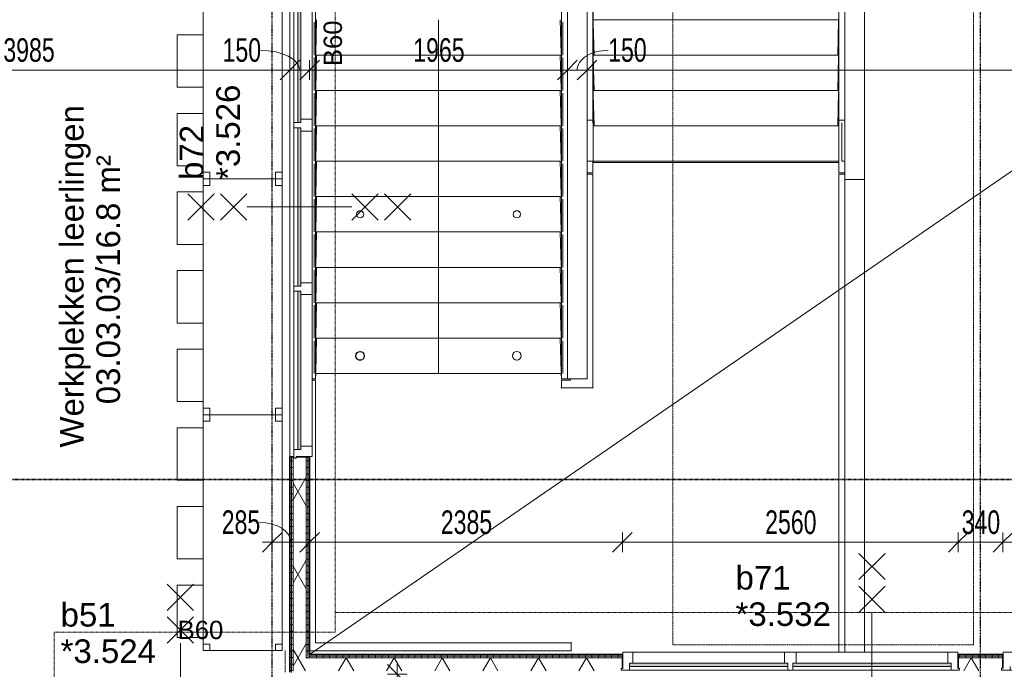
# Model space of a CAD drawing. Header units: millimetres. Extents: x -80560 to 110805, y -11020 to 52719.
# Tile 96 of 145: x 49170 to 56676, y 22772 to 27730. Entities that reach past the tile are written whole.
import ezdxf

# ---------------------------------------------------------------- set-up
doc = ezdxf.new("R2010")
doc.units = ezdxf.units.MM
for name, pattern in [('CENTER2', [20, 8, -4, 4, -4]), ('DASHDOT2', [8, 4, -2, 0, -2]), ('DASHED2', [6, 4, -2]), ('DASHED2-1', [3, 2, -1])]:
    doc.linetypes.add(name, pattern=pattern)
for name, color, linetype, lineweight in [('A-ANNO-DIMS', 211, 'Continuous', 9), ('A-ANNO-DIMS-100', 211, 'Continuous', 9), ('A-ANNO-NOTE', 131, 'Continuous', 18), ('A-AREA', 32, 'DASHED2', 18), ('A-AREA-IDEN', 2, 'Continuous', 9), ('A-DETL', 90, 'Continuous', 18), ('A-DETL-GENF', 92, 'Continuous', 18), ('A-DETL-MBND', 5, 'Continuous', 18), ('A-DOOR', 31, 'Continuous', 18), ('A-FLOR-OVHD', 1, 'DASHED2-1', 18), ('A-GENM', 13, 'Continuous', 18), ('A-GLAZ', 151, 'Continuous', 18), ('A-GLAZ-IDEN', 152, 'Continuous', 18), ('A-WALL', 113, 'Continuous', 35), ('A-WALL-PATT', 111, 'Continuous', 35), ('G-ANNO-SYMB', 111, 'Continuous', 9), ('I-FURN', 30, 'Continuous', 18), ('I-WALL', 2, 'Continuous', 18), ('S-GRID', 1, 'Continuous', 9), ('S-STRS', 31, 'Continuous', 18), ('S-STRS-ANNO', 31, 'Continuous', 18)]:
    doc.layers.add(name, color=color, linetype=linetype, lineweight=lineweight)
doc.styles.add('Arial', font='arial.ttf', dxfattribs={"height": 180})
doc.styles.add('Arial_1', font='arial.ttf', dxfattribs={"height": 140})
doc.styles.add('Arial_5', font='arial.ttf', dxfattribs={"width": 0.7, "height": 180})
doc.dimstyles.new('n3o_1_8', dxfattribs={"dimscale": 304.8, "dimtxt": 183.646692, "dimasz": 0.492126, "dimexe": 0.246063, "dimexo": 0.0625, "dimgap": 0.032808, "dimtad": 1, "dimdec": 0, "dimdsep": 46, "dimtxsty": 'Arial_5', "dimblk1": 'OBLIQUE', "dimblk2": 'OBLIQUE', "dimsah": 1, "dimcen": 0.09, "dimdle": 0.246063, "dimazin": 0, "dimtfac": 1, "dimtdec": 4, "dimtix": 1, "dimtmove": 0, "dimatfit": 3, "dimfxl": 0.246063, "dimfxlon": 1, "dimtvp": 1, "dimtolj": 1, "dimtzin": 0, "dimarcsym": 2})
doc.dimstyles.new('n3o_1_8_1', dxfattribs={"dimscale": 304.8, "dimtxt": 183.646692, "dimasz": 0.492126, "dimexe": 0.246063, "dimexo": 0.0625, "dimgap": 0.032808, "dimtad": 1, "dimdec": 0, "dimdsep": 46, "dimtxsty": 'Arial_5', "dimblk1": 'OBLIQUE', "dimblk2": 'OBLIQUE', "dimsah": 1, "dimcen": 0.09, "dimdle": 0.246063, "dimazin": 0, "dimtfac": 1, "dimtdec": 4, "dimtix": 1, "dimtmove": 1, "dimatfit": 3, "dimfxl": 0.246063, "dimfxlon": 1, "dimtvp": 1, "dimtolj": 1, "dimtzin": 0, "dimarcsym": 2})
doc.dimstyles.new('n3o_1_8_3', dxfattribs={"dimscale": 304.8, "dimtxt": 183.646692, "dimasz": 0.492126, "dimexe": 0.246063, "dimexo": 0.0625, "dimgap": 0.032808, "dimtad": 1, "dimdec": 0, "dimdsep": 46, "dimtxsty": 'Arial_5', "dimblk1": 'OBLIQUE', "dimblk2": 'OBLIQUE', "dimsah": 1, "dimcen": 0.09, "dimdle": 0.246063, "dimazin": 0, "dimtfac": 1, "dimtdec": 4, "dimtix": 1, "dimtmove": 0, "dimatfit": 3, "dimfxl": 0.246063, "dimfxlon": 1, "dimtvp": 1, "dimtolj": 1, "dimtzin": 0, "dimarcsym": 2})
pattern_1 = [(90, (60182.32, 22735), (-50, -1e-13), [])]
pattern_2 = [(60, (24894.82, 0), (-274.963, 158.75), []), (120, (24894.82, 0), (-274.963, -158.75), [])]
pattern_3 = [(180, (51379.82, 27762.5), (-9e-14, -50), [])]

# ---------------------------------------------------------------- blocks, each defined once
blk = doc.blocks.new('19112_SW_LeonardoCollege_R2020_rvt-1-DO_03 derde verdieping')
at = {"layer": 'A-DETL-MBND', "color": 9, "lineweight": 9}
blk.add_line((30520, 26640), (28645, 26640), dxfattribs=at)
blk = doc.blocks.new('MB 23_10 Spijkerflensplaat - M 24 Kunststof 10mm verdiept-1849717-DO_03 derde verdieping')
at = {"layer": 'A-DETL-MBND', "color": 191, "lineweight": 9}
for start, end in [(0, 180), (180, 0)]:
    blk.add_arc((0, 0), 27.5, start, end, dxfattribs=at)
blk = doc.blocks.new('MB 23 Gain Blik - ø63-3574644-DO_03 derde verdieping')
at = {"layer": 'A-DETL-MBND', "color": 191, "lineweight": 9}
for radius, start, end in [(34, 360, 180), (31.5, 0, 180), (34, 180, 360), (31.5, 180, 0)]:
    blk.add_arc((0, 0), radius, start, end, dxfattribs=at)
blk = doc.blocks.new('95251-Leonardo College Leiden_rvt-1-DO_03 derde verdieping')
at = {"layer": 'A-DETL-MBND', "color": 191, "lineweight": 9}
for p, q in [((28645, 26962.7), (28645, 32090)), ((30520, 32090), (30520, 26962.7)), ((28647.5, 27700.2), (28653.8, 27460)), ((30511.2, 27460), (30518, 27720)), ((30517.9, 27460), (28647.5, 27460)), ((28647.5, 27430.2), (28653.8, 27190)), ((30511.2, 27190), (30518, 27450)), ((30517.9, 27190), (28647.5, 27190)), ((30511.2, 26920), (30518, 27180)), ((28647.5, 27160.2), (28653.8, 26920)), ((28600, 26962.7), (28645, 26962.7)), ((28645, 26962.7), (28645.5, 26959.4)), ((28645, 26943), (28645, 26962.7)), ((30513.3, 26920), (30520, 26962.7)), ((30520, 26962.7), (30565, 26962.7)), ((30520, 26962.7), (30520, 26560)), ((28647.5, 26946.7), (28651.7, 26920)), ((30518.8, 26920), (28647.5, 26920)), ((30519.3, 26640), (30519.3, 26910)), ((28645, 26560), (28645, 26650)), ((28645.7, 26650), (28645.7, 26640)), ((28645, 26560), (28600, 26560)), ((28600, 26550), (28645, 26550)), ((28645.7, 26560), (28645, 26560)), ((28645, 26550), (28647.7, 26550)), ((28645, 24920), (28645, 26550)), ((30517.3, 26550), (30520, 26550)), ((30520, 26560), (30519.3, 26560)), ((30565, 26560), (30520, 26560)), ((30520, 26550), (30565, 26550)), ((30520, 26550), (30520, 22904)), ((26530, 24980), (26504, 24980)), ((26530, 22974.5), (26530, 24980)), ((26532.7, 24980), (26530, 24980)), ((28402.3, 24980), (28405, 24980)), ((28475, 24980), (28405, 24980)), ((28405, 24980), (28405, 24920)), ((28475, 24990), (28475, 24980)), ((28405, 24920), (28402.3, 24917.3)), ((28405, 24920), (28645, 24920)), ((28647.7, 24917.3), (28645, 24920)), ((26530, 22974.5), (26532.7, 22977.2)), ((28480, 22974.5), (26530, 22974.5)), ((28480, 22974.5), (28482.7, 22977.2)), ((28480, 22914.5), (28480, 22974.5)), ((26485, 22914.5), (28480, 22914.5)), ((28482.7, 22914.5), (28480, 22914.5))]:
    blk.add_line(p, q, dxfattribs=at)
at = {"layer": 'A-GENM', "color": 170, "lineweight": 9}
for p, q in [((26530, 24990), (26530, 30117.3)), ((28405, 30117.3), (28405, 24990)), ((26538.8, 27730), (26532, 27470)), ((28403, 27470), (28396.2, 27730)), ((26538.8, 27460), (26532, 27200)), ((26532.1, 27460), (28402.9, 27460)), ((28403, 27200), (28396.2, 27460)), ((26538.8, 27190), (26532, 26930)), ((26532.1, 27190), (28402.9, 27190)), ((28403, 26930), (28396.2, 27190)), ((26538.8, 26920), (26532, 26660)), ((26532.1, 26920), (28402.9, 26920)), ((28403, 26660), (28396.2, 26920)), ((26538.8, 26650), (26532, 26390)), ((26532.1, 26650), (28402.9, 26650)), ((28403, 26390), (28396.2, 26650)), ((26538.8, 26380), (26532, 26120)), ((26532.1, 26380), (28402.9, 26380)), ((28403, 26120), (28396.2, 26380)), ((26538.8, 26110), (26532, 25850)), ((26532.1, 26110), (28402.9, 26110)), ((28403, 25850), (28396.2, 26110)), ((26538.8, 25840), (26532, 25580)), ((26532.1, 25840), (28402.9, 25840)), ((28403, 25580), (28396.2, 25840)), ((26538.8, 25570), (26532, 25310)), ((26532.1, 25570), (28402.9, 25570)), ((28403, 25310), (28396.2, 25570)), ((26538.8, 25300), (26532, 25040)), ((26532.1, 25300), (28402.9, 25300)), ((28403, 25040), (28396.2, 25300)), ((26531.9, 25030), (26530, 24990)), ((26531.9, 25030), (28403.1, 25030)), ((28405, 24990), (28403.1, 25030)), ((26530, 24990), (26504, 24990)), ((28450, 24990), (28405, 24990))]:
    blk.add_line(p, q, dxfattribs=at)
for centre, radius, start, end in [((26870, 26245), 27.5, 0, 180), ((28065, 26245), 27.5, 0, 180), ((26870, 26245), 27.5, 180, 0), ((28065, 26245), 27.5, 180, 0), ((26870, 25165), 34, 0, 180), ((26870, 25165), 34, 180, 0), ((28065, 25165), 34, 0, 180), ((28065, 25165), 34, 180, 0)]:
    blk.add_arc(centre, radius, start, end, dxfattribs=at)
at = {"color": 191, "lineweight": 9, "rotation": 180}
for name, p in [('MB 23_10 Spijkerflensplaat - M 24 Kunststof 10mm verdiept-1849717-DO_03 derde verdieping', (28065, 26245)), ('MB 23 Gain Blik - ø63-3574644-DO_03 derde verdieping', (26870, 25165))]:
    blk.add_blockref(name, p, dxfattribs=at)
blk = doc.blocks.new('Precast Stair - ___-33046600-DO_03 derde verdieping')
at = {"layer": 'A-DETL-MBND'}
for p, q in [((28645, 32050), (28647.5, 32050)), ((28647.5, 26650), (28647.5, 32050)), ((28600, 26650), (28647.5, 26650))]:
    blk.add_line(p, q, dxfattribs=at)
blk = doc.blocks.new('Precast Stair - ___-33046599-DO_03 derde verdieping')
at = {"layer": 'A-DETL-MBND'}
for p, q in [((30542.5, 26943), (30542.5, 26650)), ((30542.5, 26650), (30565, 26650))]:
    blk.add_line(p, q, dxfattribs=at)
blk = doc.blocks.new('Precast Stair - ___-30551201-DO_03 derde verdieping')
at = {"layer": 'A-DETL-MBND'}
for p, q in [((30518.3, 32050), (28647.5, 32050)), ((30518.3, 31780), (28647.5, 31780)), ((30518.3, 31510), (28647.5, 31510)), ((30518.3, 31240), (28647.5, 31240)), ((30518.3, 30970), (28647.5, 30970)), ((30518.3, 30700), (28647.5, 30700)), ((30518.3, 30430), (28647.5, 30430)), ((30518.3, 30160), (28647.5, 30160)), ((30518.3, 29890), (28647.5, 29890)), ((30518.3, 29620), (28647.5, 29620)), ((30518.3, 29350), (28647.5, 29350)), ((30518.3, 29080), (28647.5, 29080)), ((30518.3, 28810), (28647.5, 28810)), ((30518.3, 28540), (28647.5, 28540)), ((30518.3, 28270), (28647.5, 28270)), ((30518.3, 28000), (28647.5, 28000)), ((30518.3, 27730), (28647.5, 27730)), ((30518.3, 27460), (28647.5, 27460)), ((30518.3, 27190), (28647.5, 27190)), ((30518.3, 26920), (28647.5, 26920)), ((28647.5, 26650), (30520, 26650))]:
    blk.add_line(p, q, dxfattribs=at)
blk = doc.blocks.new('70_EHA_GEN_Aula tables - 70_EHA_GEN_workplaces tables-30443826-DO_03 derde verdieping')
at = {"layer": 'I-FURN'}
for p, q in [((-800, 500), (-400, 500)), ((-800, 300), (-800, 500)), ((-400, 500), (-400, 300)), ((-200, 500), (200, 500)), ((-200, 300), (-200, 500)), ((200, 500), (200, 300)), ((400, 500), (400, 300)), ((800, 500), (400, 500)), ((800, 300), (800, 500)), ((-850, 300), (-900, 300)), ((-900, 300), (-900, 250)), ((-900, 250), (-900, 300)), ((-900, 300), (-850, 300)), ((900, 300), (-900, 300)), ((-900, 300), (-900, -300)), ((-900, -300), (-900, 300)), ((-900, 300), (900, 300)), ((-900, 250), (-850, 250)), ((-850, 250), (-900, 250)), ((-850, 250), (-850, 300)), ((-850, 300), (-850, 250)), ((900, 300), (850, 300)), ((850, 300), (850, 250)), ((850, 250), (850, 300)), ((850, 300), (900, 300)), ((850, 250), (900, 250)), ((900, 250), (850, 250)), ((900, 250), (900, 300)), ((900, 300), (900, 250)), ((900, -300), (900, 300)), ((900, 300), (900, -300)), ((-850, -250), (-900, -250)), ((-900, -250), (-900, -300)), ((-900, -300), (-900, -250)), ((-900, -250), (-850, -250)), ((-900, -300), (-850, -300)), ((-850, -300), (-900, -300)), ((-900, -300), (900, -300)), ((900, -300), (-900, -300)), ((-850, -300), (-850, -250)), ((-850, -250), (-850, -300)), ((900, -250), (850, -250)), ((850, -250), (850, -300)), ((850, -300), (850, -250)), ((850, -250), (900, -250)), ((850, -300), (900, -300)), ((900, -300), (850, -300)), ((900, -300), (900, -250)), ((900, -250), (900, -300))]:
    blk.add_line(p, q, dxfattribs=at)
blk = doc.blocks.new('32_n3o_raam_h1xb4 - 90x139_25_M_1740x5080-33466108-DO_03 derde verdieping')
at = {"layer": 'A-GLAZ'}
for p, q in [((-2540, 45), (-2540, 28)), ((-2475, 45), (-2540, 45)), ((-2540, 28), (-2528, 28)), ((-2528, 28), (-2528, -94)), ((-2475, 15), (-2475, 45)), ((-2475, 45), (-1268, 45)), ((-1228, 45), (-1268, 45)), ((-1268, 45), (-1268, 15)), ((-1228, 15), (-1228, 45)), ((-1228, 45), (-20, 45)), ((20, 45), (-20, 45)), ((-20, 45), (-20, 15)), ((20, 15), (20, 45)), ((20, 45), (1228, 45)), ((1268, 45), (1228, 45)), ((1228, 45), (1228, 15)), ((1268, 15), (1268, 45)), ((1268, 45), (2475, 45)), ((2540, 45), (2475, 45)), ((2475, 45), (2475, 15)), ((2528, -94), (2528, 28)), ((2528, 28), (2540, 28)), ((2540, 28), (2540, 45)), ((-2450, -94), (-2450, -9)), ((-1293, -9), (-1293, -94)), ((-1203, -94), (-1203, -9)), ((-45, -9), (-45, -94)), ((45, -94), (45, -9)), ((1203, -9), (1203, -94)), ((1293, -94), (1293, -9)), ((2450, -9), (2450, -94)), ((-2528, -94), (-2450, -94)), ((-1293, -94), (-2450, -94)), ((-1293, -94), (-1203, -94)), ((-45, -94), (-1203, -94)), ((-45, -94), (45, -94)), ((1203, -94), (45, -94)), ((1203, -94), (1293, -94)), ((2450, -94), (1293, -94)), ((2450, -94), (2528, -94))]:
    blk.add_line(p, q, dxfattribs=at)
blk = doc.blocks.new('32_n3o_raam_h1xb2 - 90x139_25_M_1740x2580_60-33466107-DO_03 derde verdieping')
at = {"layer": 'A-GLAZ'}
for p, q in [((-1290, 45), (-1290, 30)), ((-1225, 45), (-1290, 45)), ((-1290, 30), (-1278, 30)), ((-1278, 30), (-1278, -94)), ((-1225, 15), (-1225, 45)), ((-1225, 45), (-20, 45)), ((20, 45), (-20, 45)), ((-20, 45), (-20, 15)), ((20, 15), (20, 45)), ((20, 45), (1225, 45)), ((1290, 45), (1225, 45)), ((1225, 45), (1225, 15)), ((1278, -94), (1278, 30)), ((1278, 30), (1290, 30)), ((1290, 30), (1290, 45)), ((-1200, -94), (-1200, -9)), ((-45, -9), (-45, -94)), ((45, -94), (45, -9)), ((1200, -9), (1200, -94)), ((-1278, -94), (-1200, -94)), ((-45, -94), (-1200, -94)), ((-45, -94), (45, -94)), ((1200, -94), (45, -94)), ((1200, -94), (1278, -94))]:
    blk.add_line(p, q, dxfattribs=at)
blk = doc.blocks.new('30_n3o_raam_vast - 24mm_60min-32848466-DO_03 derde verdieping')
at = {"layer": 'A-DOOR'}
blk.add_hatch(color=256, dxfattribs=at).paths.add_polyline_path([(-984.3, 24), (-1205, 24), (-1205, 0), (0, 0), (0, 24), (-397, 24)], flags=0)
for p, q in [((0, 24), (-1205, 24)), ((-1205, 24), (-1205, 0)), ((-1205, 0), (0, 0)), ((0, 0), (0, 24))]:
    blk.add_line(p, q, dxfattribs=at)
blk = doc.blocks.new('30_n3o_raam_vast - 24mm_60min-33018468-DO_03 derde verdieping')
at = {"layer": 'A-DOOR'}
blk.add_hatch(color=256, dxfattribs=at).paths.add_polyline_path([(-1208, 24), (-1208, 0), (0, 0), (0, 24), (-875.4, 24)], flags=0)
for p, q in [((0, 24), (-1208, 24)), ((-1208, 24), (-1208, 0)), ((-1208, 0), (0, 0)), ((0, 0), (0, 24))]:
    blk.add_line(p, q, dxfattribs=at)
blk = doc.blocks.new('30_n3o_raam_vast - 24mm_60min-33018458-DO_03 derde verdieping')
at = {"layer": 'A-DOOR'}
blk.add_hatch(color=256, dxfattribs=at).paths.add_polyline_path([(-1021, 24), (-1207, 24), (-1207, 0), (0, 0), (0, 24), (-433.7, 24)], flags=0)
for p, q in [((0, 24), (-1207, 24)), ((-1207, 24), (-1207, 0)), ((-1207, 0), (0, 0)), ((0, 0), (0, 24))]:
    blk.add_line(p, q, dxfattribs=at)
blk = doc.blocks.new('01_n3o_symbool_lijn_met_tekst - brandwerend_B60-32496217-DO_03 derde verdieping')
at = {"layer": 'A-DETL-GENF', "color": 3, "linetype": 'DASHDOT2'}
blk.add_line((0, 0), (19730, 0), dxfattribs=at)
blk = doc.blocks.new('01_n3o_symbool_lijn_met_tekst - brandwerend_B60-32129044-DO_03 derde verdieping')
at = {"layer": 'A-DETL-GENF', "color": 3, "linetype": 'DASHDOT2'}
blk.add_line((0, 0), (8900, 0), dxfattribs=at)
blk = doc.blocks.new('01_n3o_symbool_lijn_met_tekst - brandwerend_B60-32129045-DO_03 derde verdieping')
at = {"layer": 'A-DETL-GENF', "color": 3, "linetype": 'DASHDOT2'}
blk.add_line((0, 0), (4692.5, 0), dxfattribs=at)
blk = doc.blocks.new('01_n3o_symbool_lijn_met_tekst - brandwerend_B60-32129043-DO_03 derde verdieping')
at = {"layer": 'A-DETL-GENF', "color": 3, "linetype": 'DASHDOT2'}
blk.add_line((0, 0), (2143, 0), dxfattribs=at)
blk = doc.blocks.new('DIMBLOCK144-DO_03 derde verdieping')
at = {"layer": 'A-ANNO-DIMS-100'}
for p, q in [((52048.2, 22735), (51973.2, 22810)), ((52048.2, 22525), (52048.2, 22810)), ((51973.2, 22735), (52123.2, 22735)), ((52048.2, 22735), (51973.2, 22735)), ((52048.2, 22600), (51973.2, 22675)), ((52048.2, 22735), (52123.2, 22660)), ((51973.2, 22600), (52123.2, 22600)), ((52048.2, 22600), (51973.2, 22600)), ((52048.2, 22600), (52123.2, 22525))]:
    blk.add_line(p, q, dxfattribs=at)
blk.add_ellipse((52048.2, 22541.8), major_axis=(151.3, 0), ratio=0.831272, start_param=1.570796, end_param=3.141593, dxfattribs=at)
at = {"layer": 'A-ANNO-DIMS-100', "color": 0, "insert": (51804.5, 22253.6), "char_height": 180, "width": 345.821, "attachment_point": 1, "rotation": 90, "line_spacing_factor": 0.941778, "style": 'Arial_5'}
blk.add_mtext('135', dxfattribs=at)
blk = doc.blocks.new('_Oblique')
at = {"color": 0, "linetype": 'ByBlock', "lineweight": -2}
blk.add_line((-0.5, -0.5), (0.5, 0.5), dxfattribs=at)
blk = doc.blocks.new('DIMBLOCK145-DO_03 derde verdieping')
at = {"layer": 'A-ANNO-DIMS-100'}
for p, q in [((51094.8, 23741.6), (51169.8, 23816.6)), ((51094.8, 23816.6), (51094.8, 23666.6)), ((51094.8, 23741.6), (51094.8, 23816.6)), ((51379.8, 23741.6), (51454.8, 23816.6)), ((51379.8, 23816.6), (51379.8, 23666.6)), ((51379.8, 23741.6), (51379.8, 23816.6)), ((51019.8, 23741.6), (51454.8, 23741.6)), ((51094.8, 23741.6), (51019.8, 23666.6)), ((51379.8, 23741.6), (51304.8, 23666.6))]:
    blk.add_line(p, q, dxfattribs=at)
blk.add_ellipse((50998.1, 23741.6), major_axis=(239.2, 0), ratio=0.632264, start_param=0, end_param=1.570796, dxfattribs=at)
at = {"layer": 'A-ANNO-DIMS-100', "color": 0, "insert": (50709.9, 23985.2), "char_height": 180, "width": 345.821, "attachment_point": 1, "line_spacing_factor": 0.941778, "style": 'Arial_5'}
blk.add_mtext('285', dxfattribs=at)
blk = doc.blocks.new('DIMBLOCK239-DO_03 derde verdieping')
at = {"layer": 'A-ANNO-DIMS-100'}
for p, q in [((47244.8, 27344.9), (47319.8, 27419.9)), ((47244.8, 27419.9), (47244.8, 27269.9)), ((47244.8, 27344.9), (47244.8, 27419.9)), ((51229.8, 27344.9), (51304.8, 27419.9)), ((51229.8, 27419.9), (51229.8, 27269.9)), ((51229.8, 27344.9), (51229.8, 27419.9)), ((47244.8, 27344.9), (47169.8, 27269.9)), ((47244.8, 27344.9), (51229.8, 27344.9)), ((51229.8, 27344.9), (51154.8, 27269.9))]:
    blk.add_line(p, q, dxfattribs=at)
at = {"layer": 'A-ANNO-DIMS-100', "color": 0, "insert": (49045.2, 27588.6), "char_height": 180, "width": 461.094, "attachment_point": 1, "line_spacing_factor": 0.941778, "style": 'Arial_5'}
blk.add_mtext('3985', dxfattribs=at)
blk = doc.blocks.new('DIMBLOCK240-DO_03 derde verdieping')
at = {"layer": 'A-ANNO-DIMS-100'}
for p, q in [((51229.8, 27344.9), (51304.8, 27419.9)), ((51229.8, 27419.9), (51229.8, 27269.9)), ((51229.8, 27344.9), (51229.8, 27419.9)), ((51379.8, 27344.9), (51454.8, 27419.9)), ((51379.8, 27419.9), (51379.8, 27269.9)), ((51379.8, 27344.9), (51379.8, 27419.9)), ((51229.8, 27344.9), (51154.8, 27269.9)), ((51229.8, 27344.9), (51379.8, 27344.9)), ((51379.8, 27344.9), (51304.8, 27269.9))]:
    blk.add_line(p, q, dxfattribs=at)
blk.add_ellipse((51004.5, 27344.9), major_axis=(300.3, 0), ratio=0.503644, start_param=0, end_param=1.570796, dxfattribs=at)
at = {"layer": 'A-ANNO-DIMS-100', "color": 0, "insert": (50716.3, 27588.6), "char_height": 180, "width": 345.821, "attachment_point": 1, "line_spacing_factor": 0.941778, "style": 'Arial_5'}
blk.add_mtext('150', dxfattribs=at)
blk = doc.blocks.new('DIMBLOCK241-DO_03 derde verdieping')
at = {"layer": 'A-ANNO-DIMS-100'}
for p, q in [((51379.8, 27344.9), (51454.8, 27419.9)), ((51379.8, 27419.9), (51379.8, 27269.9)), ((51379.8, 27344.9), (51379.8, 27419.9)), ((53344.8, 27344.9), (53419.8, 27419.9)), ((53344.8, 27419.9), (53344.8, 27269.9)), ((53344.8, 27344.9), (53344.8, 27419.9)), ((51379.8, 27344.9), (51304.8, 27269.9)), ((51379.8, 27344.9), (53344.8, 27344.9)), ((53344.8, 27344.9), (53269.8, 27269.9))]:
    blk.add_line(p, q, dxfattribs=at)
at = {"layer": 'A-ANNO-DIMS-100', "color": 0, "insert": (52170.2, 27588.6), "char_height": 180, "width": 461.094, "attachment_point": 1, "line_spacing_factor": 0.941778, "style": 'Arial_5'}
blk.add_mtext('1965', dxfattribs=at)
blk = doc.blocks.new('DIMBLOCK242-DO_03 derde verdieping')
at = {"layer": 'A-ANNO-DIMS-100'}
for p, q in [((53344.8, 27344.9), (53419.8, 27419.9)), ((53344.8, 27419.9), (53344.8, 27269.9)), ((53344.8, 27344.9), (53344.8, 27419.9)), ((53494.8, 27344.9), (53569.8, 27419.9)), ((53494.8, 27419.9), (53494.8, 27269.9)), ((53494.8, 27344.9), (53494.8, 27419.9)), ((53344.8, 27344.9), (53269.8, 27269.9)), ((53344.8, 27344.9), (53494.8, 27344.9)), ((53494.8, 27344.9), (53419.8, 27269.9))]:
    blk.add_line(p, q, dxfattribs=at)
blk.add_ellipse((53656, 27344.9), major_axis=(236.2, 0), ratio=0.640539, start_param=1.570796, end_param=3.141593, dxfattribs=at)
at = {"layer": 'A-ANNO-DIMS-100', "color": 0, "insert": (53656, 27588.6), "char_height": 180, "width": 345.821, "attachment_point": 1, "line_spacing_factor": 0.941778, "style": 'Arial_5'}
blk.add_mtext('150', dxfattribs=at)
blk = doc.blocks.new('DIMBLOCK243-DO_03 derde verdieping')
at = {"layer": 'A-ANNO-DIMS-100'}
for p, q in [((53494.8, 27344.9), (53569.8, 27419.9)), ((53494.8, 27419.9), (53494.8, 27269.9)), ((53494.8, 27344.9), (53494.8, 27419.9)), ((68834.8, 27344.9), (68909.8, 27419.9)), ((68834.8, 27419.9), (68834.8, 27269.9)), ((68834.8, 27344.9), (68834.8, 27419.9)), ((53494.8, 27344.9), (53419.8, 27269.9)), ((53494.8, 27344.9), (68834.8, 27344.9)), ((68834.8, 27344.9), (68759.8, 27269.9))]:
    blk.add_line(p, q, dxfattribs=at)
at = {"layer": 'A-ANNO-DIMS-100', "color": 0, "insert": (60924.7, 27588.6), "char_height": 180, "width": 576.368, "attachment_point": 1, "line_spacing_factor": 0.941778, "style": 'Arial_5'}
blk.add_mtext('15340', dxfattribs=at)
blk = doc.blocks.new('DIMBLOCK564-DO_03 derde verdieping')
at = {"layer": 'A-ANNO-DIMS-100'}
for p, q in [((51379.8, 23741.6), (51454.8, 23816.6)), ((51379.8, 23816.6), (51379.8, 23666.6)), ((51379.8, 23741.6), (51379.8, 23816.6)), ((53764.8, 23741.6), (53839.8, 23816.6)), ((53764.8, 23666.6), (53764.8, 23816.6)), ((51304.8, 23741.6), (53764.8, 23741.6)), ((51379.8, 23741.6), (51304.8, 23666.6)), ((53764.8, 23741.6), (53689.8, 23666.6)), ((53764.8, 23741.6), (53764.8, 23666.6))]:
    blk.add_line(p, q, dxfattribs=at)
at = {"layer": 'A-ANNO-DIMS-100', "color": 0, "insert": (52380.2, 23985.2), "char_height": 180, "width": 461.094, "attachment_point": 1, "line_spacing_factor": 0.941778, "style": 'Arial_5'}
blk.add_mtext('2385', dxfattribs=at)
blk = doc.blocks.new('DIMBLOCK565-DO_03 derde verdieping')
at = {"layer": 'A-ANNO-DIMS-100'}
for p, q in [((53764.8, 23741.6), (53839.8, 23816.6)), ((53764.8, 23666.6), (53764.8, 23816.6)), ((56324.8, 23741.6), (56399.8, 23816.6)), ((56324.8, 23666.6), (56324.8, 23816.6)), ((53764.8, 23741.6), (53689.8, 23666.6)), ((53764.8, 23741.6), (56324.8, 23741.6)), ((53764.8, 23741.6), (53764.8, 23666.6)), ((56324.8, 23741.6), (56249.8, 23666.6)), ((56324.8, 23741.6), (56324.8, 23666.6))]:
    blk.add_line(p, q, dxfattribs=at)
at = {"layer": 'A-ANNO-DIMS-100', "color": 0, "insert": (54852.7, 23985.2), "char_height": 180, "width": 461.094, "attachment_point": 1, "line_spacing_factor": 0.941778, "style": 'Arial_5'}
blk.add_mtext('2560', dxfattribs=at)
blk = doc.blocks.new('DIMBLOCK566-DO_03 derde verdieping')
at = {"layer": 'A-ANNO-DIMS-100'}
for p, q in [((56324.8, 23741.6), (56399.8, 23816.6)), ((56324.8, 23666.6), (56324.8, 23816.6)), ((56664.8, 23741.6), (56739.8, 23816.6)), ((56664.8, 23666.6), (56664.8, 23816.6)), ((56324.8, 23741.6), (56249.8, 23666.6)), ((56324.8, 23741.6), (56664.8, 23741.6)), ((56324.8, 23741.6), (56324.8, 23666.6)), ((56664.8, 23741.6), (56589.8, 23666.6)), ((56664.8, 23741.6), (56664.8, 23666.6))]:
    blk.add_line(p, q, dxfattribs=at)
at = {"layer": 'A-ANNO-DIMS-100', "color": 0, "insert": (56350.7, 23985.2), "char_height": 180, "width": 345.821, "attachment_point": 1, "line_spacing_factor": 0.941778, "style": 'Arial_5'}
blk.add_mtext('340', dxfattribs=at)
blk = doc.blocks.new('DIMBLOCK567-DO_03 derde verdieping')
at = {"layer": 'A-ANNO-DIMS-100'}
for p, q in [((56664.8, 23741.6), (56739.8, 23816.6)), ((56664.8, 23666.6), (56664.8, 23816.6)), ((61724.8, 23741.6), (61799.8, 23816.6)), ((61724.8, 23666.6), (61724.8, 23816.6)), ((56664.8, 23741.6), (56589.8, 23666.6)), ((56664.8, 23741.6), (61724.8, 23741.6)), ((56664.8, 23741.6), (56664.8, 23666.6)), ((61724.8, 23741.6), (61649.8, 23666.6)), ((61724.8, 23741.6), (61724.8, 23666.6))]:
    blk.add_line(p, q, dxfattribs=at)
at = {"layer": 'A-ANNO-DIMS-100', "color": 0, "insert": (59002.7, 23985.2), "char_height": 180, "width": 461.094, "attachment_point": 1, "line_spacing_factor": 0.941778, "style": 'Arial_5'}
blk.add_mtext('5060', dxfattribs=at)

msp = doc.modelspace()

# ---------------------------------------------------------------- hatches: boundary and pattern name
at = {"layer": 'A-WALL-PATT', "lineweight": 18}
h = msp.add_hatch(dxfattribs=at)
h.set_pattern_fill('FP_45', color=256, angle=90, style=0, pattern_type=2)
h.set_pattern_definition(pattern_3)
h.paths.add_polyline_path([(51254.8, 22747.5), (51254.8, 24395), (51242.3, 24395), (51242.3, 22747.5)], flags=0)
h.paths.add_polyline_path([(51254.8, 29455), (51254.8, 30920), (51242.3, 30920), (51242.3, 29455)], flags=0)
h.paths.add_polyline_path([(51254.8, 32010), (51254.8, 32802.5), (51242.3, 32802.5), (51242.3, 32010)], flags=0)
h = msp.add_hatch(dxfattribs=at)
h.set_pattern_fill('FP_2', color=256, style=0, pattern_type=2)
h.set_pattern_definition(pattern_2)
h.paths.add_polyline_path([(51354.8, 22760), (51354.8, 24395), (51276.8, 24395), (51276.8, 24385), (51259.8, 24385), (51259.8, 24395), (51254.8, 24395), (51254.8, 22760), (51280.1, 22760)], flags=0)
h.paths.add_polyline_path([(51276.8, 29455), (51354.8, 29455), (51354.8, 30920), (51254.8, 30920), (51254.8, 29455), (51259.8, 29455), (51259.8, 29465), (51276.8, 29465)], flags=0)
h.paths.add_polyline_path([(51354.8, 32010), (51354.8, 32790), (51344.8, 32790), (51344.8, 32802.5), (51254.8, 32802.5), (51254.8, 32010), (51280.1, 32010)], flags=0)
h = msp.add_hatch(dxfattribs=at)
h.set_pattern_fill('FP_45', color=256, angle=90, style=0, pattern_type=2)
h.set_pattern_definition(pattern_3)
h.paths.add_polyline_path([(51242.3, 22744), (51242.3, 24395), (51229.8, 24395), (51229.8, 22750), (51234.5, 22749.3), (51241.3, 22746.5)], flags=0)
h.paths.add_polyline_path([(51242.3, 29455), (51242.3, 30920), (51229.8, 30920), (51229.8, 29455)], flags=0)
h.paths.add_polyline_path([(51229.8, 32010), (51242.3, 32010), (51242.3, 32790), (51229.8, 32790), (51229.8, 32251)], flags=0)
h = msp.add_hatch(dxfattribs=at)
h.set_pattern_fill('FP_45', color=256, angle=90, style=0, pattern_type=2)
h.set_pattern_definition(pattern_3)
h.paths.add_polyline_path([(51354.8, 22860), (51367.3, 22860), (51367.3, 24395), (51354.8, 24395), (51354.8, 22919.6)], flags=0)
h.paths.add_polyline_path([(51354.8, 29455), (51367.3, 29455), (51367.3, 30920), (51354.8, 30920), (51354.8, 29584.9)], flags=0)
h.paths.add_polyline_path([(51367.3, 32010), (51367.3, 32790), (51354.8, 32790), (51354.8, 32010)], flags=0)
h = msp.add_hatch(dxfattribs=at)
h.set_pattern_fill('FP_45', color=256, angle=90, style=0, pattern_type=2)
h.set_pattern_definition(pattern_3)
h.paths.add_polyline_path([(51379.8, 22872.5), (51379.8, 24395), (51367.3, 24395), (51367.3, 22872.5)], flags=0)
h.paths.add_polyline_path([(51367.3, 29455), (51379.8, 29455), (51379.8, 30920), (51367.3, 30920), (51367.3, 29584.9)], flags=0)
h.paths.add_polyline_path([(51367.3, 32010), (51379.8, 32010), (51379.8, 32790), (51367.3, 32790), (51367.3, 32084.3)], flags=0)
h = msp.add_hatch(dxfattribs=at)
h.set_pattern_fill('FP_2', color=256, style=0, pattern_type=2)
h.set_pattern_definition(pattern_2)
h.paths.add_polyline_path([(68959.8, 22760), (68959.8, 22860), (67124.8, 22860), (67124.8, 22782), (67134.8, 22782), (67134.8, 22765), (67124.8, 22765), (67124.8, 22760), (68900.4, 22760)], flags=0)
h.paths.add_polyline_path([(62054.8, 22760), (62064.8, 22760), (62064.8, 22765), (62054.8, 22765), (62054.8, 22782), (62064.8, 22782), (62064.8, 22860), (61724.8, 22860), (61724.8, 22782), (61734.8, 22782), (61734.8, 22765), (61724.8, 22765), (61724.8, 22760), (61852.3, 22760)], flags=0)
h.paths.add_polyline_path([(56324.8, 22760), (56664.8, 22760), (56664.8, 22765), (56654.8, 22765), (56654.8, 22782), (56664.8, 22782), (56664.8, 22860), (56324.8, 22860), (56324.8, 22780), (56334.8, 22780), (56334.8, 22765), (56324.8, 22765)], flags=0)
h.paths.add_polyline_path([(53042.1, 22760), (53764.8, 22760), (53764.8, 22765), (53754.8, 22765), (53754.8, 22780), (53764.8, 22780), (53764.8, 22860), (51354.8, 22860), (51354.8, 22760), (52454.8, 22760)], flags=0)
h = msp.add_hatch(dxfattribs=at)
h.set_pattern_fill('FP_44', color=256, angle=90, style=0, pattern_type=2)
h.set_pattern_definition(pattern_1)
h.paths.add_polyline_path([(68606.7, 22860), (68859.8, 22860), (68859.8, 22872.5), (67124.8, 22872.5), (67124.8, 22860), (68313, 22860)], flags=0)
h.paths.add_polyline_path([(62064.8, 22860), (62064.8, 22872.5), (61724.8, 22872.5), (61724.8, 22860), (61852.3, 22860)], flags=0)
h.paths.add_polyline_path([(56324.8, 22860), (56664.8, 22860), (56664.8, 22872.5), (56324.8, 22872.5)], flags=0)
h.paths.add_polyline_path([(53764.8, 22860), (53764.8, 22872.5), (51367.3, 22872.5), (51367.3, 22860), (53629.4, 22860)], flags=0)
h = msp.add_hatch(dxfattribs=at)
h.set_pattern_fill('FP_44', color=256, angle=90, style=0, pattern_type=2)
h.set_pattern_definition(pattern_1)
h.paths.add_polyline_path([(68606.7, 22872.5), (68847.3, 22872.5), (68847.3, 22885), (67124.8, 22885), (67124.8, 22872.5), (68313, 22872.5)], flags=0)
h.paths.add_polyline_path([(61724.8, 22872.5), (62064.8, 22872.5), (62064.8, 22885), (61724.8, 22885)], flags=0)
h.paths.add_polyline_path([(56324.8, 22872.5), (56664.8, 22872.5), (56664.8, 22885), (56324.8, 22885)], flags=0)
h.paths.add_polyline_path([(53629.4, 22872.5), (53764.8, 22872.5), (53764.8, 22885), (51379.8, 22885), (51379.8, 22872.5), (53042.1, 22872.5)], flags=0)

# ---------------------------------------------------------------- linework, layer by layer
at = {"layer": 'A-ANNO-NOTE', "lineweight": 9}
for p, q in [((50451.8, 26201), (50651.8, 26401)), ((50451.8, 26401), (50651.8, 26201)), ((50701.8, 26201), (50901.8, 26401)), ((50701.8, 26401), (50901.8, 26201)), ((51901.8, 26201), (51701.8, 26401)), ((51901.8, 26401), (51701.8, 26201)), ((52151.8, 26201), (51951.8, 26401)), ((52151.8, 26401), (51951.8, 26201)), ((51701.8, 26301), (50901.8, 26301)), ((55767.3, 23657), (55567.3, 23457)), ((55567.3, 23657), (55767.3, 23457)), ((50494.8, 23422.5), (50294.8, 23222.5)), ((50294.8, 23422.5), (50494.8, 23222.5)), ((55767.3, 23407), (55567.3, 23207)), ((55567.3, 23407), (55767.3, 23207)), ((55667.3, 23207), (55667.3, 22407)), ((50494.8, 23172.5), (50294.8, 22972.5)), ((50294.8, 23172.5), (50494.8, 22972.5)), ((50394.8, 22972.5), (50394.8, 22172.5))]:
    msp.add_line(p, q, dxfattribs=at)
at = {"layer": 'A-AREA', "linetype": 'DASHED2-1'}
msp.add_line((51194.8, 22915.1), (51194.8, 22750), dxfattribs=at)
at = {"layer": 'A-DETL'}
msp.add_line((68834.8, 34915), (51379.8, 22885), dxfattribs=at)
at = {"layer": 'A-DETL-MBND'}
for p, q in [((55459.8, 22904), (55459.8, 32090)), ((55609.8, 32090), (55609.8, 22904)), ((53594.8, 26650), (55414.8, 26650)), ((55459.8, 26510), (55609.8, 26510))]:
    msp.add_line(p, q, dxfattribs=at)
at = {"layer": 'A-FLOR-OVHD'}
for p, q in [((54147.8, 22960), (54147.8, 34840)), ((56441.8, 22960), (56441.8, 34840)), ((56441.8, 22960), (54147.8, 22960))]:
    msp.add_line(p, q, dxfattribs=at)
at = {"layer": 'A-WALL', "lineweight": 18}
for p, q in [((51242.3, 24395), (51242.3, 22747.5)), ((51254.8, 24395), (51254.8, 22760)), ((51354.8, 24395), (51354.8, 22860)), ((51367.3, 24395), (51367.3, 22872.5)), ((51354.8, 22860), (53764.8, 22860)), ((51367.3, 22872.5), (53764.8, 22872.5)), ((56324.8, 22872.5), (56664.8, 22872.5)), ((56324.8, 22860), (56664.8, 22860))]:
    msp.add_line(p, q, dxfattribs=at)
at = {"layer": 'G-ANNO-SYMB', "linetype": 'DASHDOT2', "lineweight": 35}
msp.add_line((33891.1, 24220.1), (90250.9, 24220.1), dxfattribs=at)
at = {"layer": 'I-WALL'}
for p, q in [((53344.8, 24990), (53344.8, 32075)), ((53494.8, 32075), (53494.8, 24990)), ((51229.8, 24395), (51229.8, 29455)), ((53494.8, 24990), (53344.8, 24990)), ((51379.8, 24397), (51379.8, 24395)), ((53764.8, 22885), (53766.8, 22885)), ((56322.8, 22885), (56324.8, 22885)), ((56664.8, 22885), (56666.8, 22885))]:
    msp.add_line(p, q, dxfattribs=at)
at = {"layer": 'I-WALL', "lineweight": 35}
for p, q in [((51259.8, 24395), (51229.8, 24395)), ((51229.8, 24395), (51229.8, 22750)), ((51379.8, 24395), (51276.8, 24395)), ((51379.8, 22885), (51379.8, 24395)), ((53764.8, 22885), (51379.8, 22885)), ((53764.8, 22780), (53764.8, 22885)), ((56664.8, 22885), (56324.8, 22885)), ((56324.8, 22885), (56324.8, 22780)), ((56664.8, 22782), (56664.8, 22885))]:
    msp.add_line(p, q, dxfattribs=at)
at = {"layer": 'S-GRID', "linetype": 'CENTER2', "lineweight": 25}
for p, q in [((51094.8, 4383.3), (51094.8, 52119.1)), ((56494.8, 4383.3), (56494.8, 52119.1))]:
    msp.add_line(p, q, dxfattribs=at)
at = {"layer": 'S-STRS'}
for p, q in [((51414.8, 27460), (51414.8, 27710.3)), ((53309.8, 27460), (53309.8, 27710.3)), ((51414.8, 27190), (51414.8, 27440.3)), ((51426.5, 27460), (53298.1, 27460)), ((53309.8, 27190), (53309.8, 27440.3)), ((51426.5, 27190), (53298.1, 27190)), ((51414.8, 26920), (51414.8, 27170.3)), ((53309.8, 26920), (53309.8, 27170.3)), ((51414.8, 26650), (51414.8, 26900.3)), ((51426.5, 26920), (53298.1, 26920)), ((53309.8, 26650), (53309.8, 26900.3)), ((51426.5, 26650), (53298.1, 26650)), ((51414.8, 26380), (51414.8, 26630.3)), ((53309.8, 26380), (53309.8, 26630.3)), ((51414.8, 26110), (51414.8, 26360.3)), ((51426.5, 26380), (53298.1, 26380)), ((53309.8, 26110), (53309.8, 26360.3)), ((51414.8, 25840), (51414.8, 26090.3)), ((51426.5, 26110), (53298.1, 26110)), ((53309.8, 25840), (53309.8, 26090.3)), ((51426.5, 25840), (53298.1, 25840)), ((51414.8, 25570), (51414.8, 25820.3)), ((53309.8, 25570), (53309.8, 25820.3)), ((51414.8, 25300), (51414.8, 25550.3)), ((51426.5, 25570), (53298.1, 25570)), ((53309.8, 25300), (53309.8, 25550.3)), ((51426.5, 25300), (53298.1, 25300)), ((51414.8, 25030), (51414.8, 25280.3)), ((53309.8, 25030), (53309.8, 25280.3)), ((51426.5, 25030), (53298.1, 25030))]:
    msp.add_line(p, q, dxfattribs=at)
at = {"layer": 'S-STRS-ANNO'}
for p, q in [((52362.3, 27460), (52362.3, 27730)), ((52362.3, 27190), (52362.3, 27460)), ((52362.3, 26920), (52362.3, 27190)), ((52362.3, 26650), (52362.3, 26920)), ((52362.3, 26380), (52362.3, 26650)), ((52362.3, 26110), (52362.3, 26380)), ((52362.3, 25840), (52362.3, 26110)), ((52362.3, 25570), (52362.3, 25840)), ((52362.3, 25300), (52362.3, 25570)), ((52362.3, 25030), (52362.3, 25300))]:
    msp.add_line(p, q, dxfattribs=at)

# ---------------------------------------------------------------- block references
at = {"color": 250, "lineweight": 5}
for name in ['19112_SW_LeonardoCollege_R2020_rvt-1-DO_03 derde verdieping', '95251-Leonardo College Leiden_rvt-1-DO_03 derde verdieping']:
    msp.add_blockref(name, (24894.8, 0), dxfattribs=at)
at = {"layer": 'A-DETL-GENF', "color": 3, "linetype": 'DASHDOT2', "rotation": 90}
for name, p in [('01_n3o_symbool_lijn_met_tekst - brandwerend_B60-32129044-DO_03 derde verdieping', (51574.8, 23055)), ('01_n3o_symbool_lijn_met_tekst - brandwerend_B60-32129045-DO_03 derde verdieping', (49431.8, 18362.5))]:
    msp.add_blockref(name, p, dxfattribs=at)
at = {"layer": 'A-DETL-GENF', "color": 3, "linetype": 'DASHDOT2'}
for name, p in [('01_n3o_symbool_lijn_met_tekst - brandwerend_B60-32496217-DO_03 derde verdieping', (51574.8, 23205)), ('01_n3o_symbool_lijn_met_tekst - brandwerend_B60-32129043-DO_03 derde verdieping', (49431.8, 23055))]:
    msp.add_blockref(name, p, dxfattribs=at)
at = {"layer": 'A-DETL-MBND'}
for name in ['Precast Stair - ___-30551201-DO_03 derde verdieping', 'Precast Stair - ___-33046599-DO_03 derde verdieping']:
    msp.add_blockref(name, (24894.8, 0), dxfattribs=at)
at = {"layer": 'A-DOOR'}
for name, p, rotation in [('30_n3o_raam_vast - 24mm_60min-33018468-DO_03 derde verdieping', (51313.8, 28153), 90.0000000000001), ('30_n3o_raam_vast - 24mm_60min-33018468-DO_03 derde verdieping', (51313.8, 26905), 90.0000000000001), ('30_n3o_raam_vast - 24mm_60min-33018458-DO_03 derde verdieping', (51313.8, 25657), 90.0000000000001), ('30_n3o_raam_vast - 24mm_60min-32848466-DO_03 derde verdieping', (53819.8, 22819), 180), ('30_n3o_raam_vast - 24mm_60min-32848466-DO_03 derde verdieping', (55064.8, 22819), 180)]:
    msp.add_blockref(name, p, dxfattribs=dict(at, rotation=rotation))
at = {"layer": 'A-GLAZ'}
for name, p, rotation in [('32_n3o_raam_h1xb4 - 90x139_25_M_1740x5080-33466108-DO_03 derde verdieping', (51304.8, 26925), 90.0000000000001), ('32_n3o_raam_h1xb2 - 90x139_25_M_1740x2580_60-33466107-DO_03 derde verdieping', (55044.8, 22810), 180), ('32_n3o_raam_h1xb4 - 90x139_25_M_1740x5080-33466108-DO_03 derde verdieping', (59194.8, 22810), 180)]:
    msp.add_blockref(name, p, dxfattribs=dict(at, rotation=rotation))
at = {"layer": 'I-FURN', "rotation": 90.00000000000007}
for p in [(50869.8, 27415.1), (50869.8, 25615.1), (50869.8, 23815.1)]:
    msp.add_blockref('70_EHA_GEN_Aula tables - 70_EHA_GEN_workplaces tables-30443826-DO_03 derde verdieping', p, dxfattribs=at)
at = {"layer": 'S-STRS'}
msp.add_blockref('Precast Stair - ___-33046600-DO_03 derde verdieping', (24894.8, 0), dxfattribs=at)

# ---------------------------------------------------------------- texts
at = {"layer": 'A-ANNO-NOTE', "color": 3, "linetype": 'DASHDOT2', "insert": (51486.8, 27375.8), "char_height": 140, "width": 408.861, "attachment_point": 1, "rotation": 90, "style": 'Arial_1'}
msp.add_mtext('B60', dxfattribs=at)
at = {"layer": 'A-ANNO-NOTE', "color": 3, "linetype": 'DASHDOT2', "insert": (50374.1, 23143), "char_height": 140, "width": 408.861, "attachment_point": 1, "style": 'Arial_1'}
msp.add_mtext('B60', dxfattribs=at)
at = {"layer": 'A-AREA-IDEN', "char_height": 180, "attachment_point": 1, "rotation": 90, "style": 'Arial'}
for s, insert, width in [('Werkplekken leerlingen', (49476.7, 24464.9), 3062.446), ('03.03.03/16.8 m²', (49754.6, 24795.6), 2260.759)]:
    msp.add_mtext(s, dxfattribs=dict(at, insert=insert, width=width))
at = {"layer": 'A-GLAZ-IDEN', "lineweight": 9, "char_height": 180, "attachment_point": 1, "rotation": 90, "style": 'Arial'}
for s, insert, width in [('*3.526', (50668.3, 26507.3), 865.822), ('b72', (50390.4, 26507.3), 505.063)]:
    msp.add_mtext(s, dxfattribs=dict(at, insert=insert, width=width))
at = {"layer": 'A-GLAZ-IDEN', "lineweight": 9, "char_height": 180, "attachment_point": 1, "style": 'Arial'}
for s, insert, width in [('b71', (54627.1, 23561.4), 505.063), ('b51', (49481.8, 23278.8), 505.063), ('*3.532', (54627.1, 23283.6), 865.822), ('*3.524', (49481.8, 23001), 865.822)]:
    msp.add_mtext(s, dxfattribs=dict(at, insert=insert, width=width))

# ---------------------------------------------------------------- dimensions: what is measured, and where the dimension line sits
at = {"layer": 'A-ANNO-DIMS'}
for base, p1, p2, dimstyle, override, picture, middle in [((51229.8, 27344.9), (47244.8, 27419.9), (51229.8, 27419.9), 'n3o_1_8', {"dimpost": '<>', "dimfxl": 3985}, 'DIMBLOCK239-DO_03 derde verdieping', (49237.3, 27446.8)), ((53344.8, 27344.9), (51379.8, 27419.9), (53344.8, 27419.9), 'n3o_1_8', {"dimpost": '<>', "dimfxl": 1965}, 'DIMBLOCK241-DO_03 derde verdieping', (52362.3, 27446.8)), ((68834.8, 27344.9), (53494.8, 27419.9), (68834.8, 27419.9), 'n3o_1_8', {"dimpost": '<>', "dimfxl": 15340}, 'DIMBLOCK243-DO_03 derde verdieping', (61164.8, 27446.8)), ((53764.8, 23741.6), (51379.8, 23816.6), (53764.8, 23666.6), 'n3o_1_8_3', {"dimpost": '<>', "dimfxl": 2389.712326}, 'DIMBLOCK564-DO_03 derde verdieping', (52572.3, 23843.5)), ((56324.8, 23741.6), (53764.8, 23666.6), (56324.8, 23666.6), 'n3o_1_8_3', {"dimpost": '<>', "dimfxl": 2560}, 'DIMBLOCK565-DO_03 derde verdieping', (55044.8, 23843.5)), ((56664.8, 23741.6), (56324.8, 23666.6), (56664.8, 23666.6), 'n3o_1_8_3', {"dimpost": '<>', "dimfxl": 340}, 'DIMBLOCK566-DO_03 derde verdieping', (56494.8, 23843.5)), ((61724.8, 23741.6), (56664.8, 23666.6), (61724.8, 23666.6), 'n3o_1_8_3', {"dimpost": '<>', "dimfxl": 5060}, 'DIMBLOCK567-DO_03 derde verdieping', (59194.8, 23843.5))]:
    dim = msp.add_linear_dim(base=base, p1=p1, p2=p2, dimstyle=dimstyle, override=override, dxfattribs=at)
    dim.commit()
    dim.dimension.update_dxf_attribs({"geometry": picture, "text_midpoint": middle})
for base, p1, p2, override, picture, middle in [((51379.8, 27344.9), (51229.8, 27419.9), (51379.8, 27419.9), {"dimpost": '<>', "dimfxl": 150}, 'DIMBLOCK240-DO_03 derde verdieping', (50889.2, 27468.6)), ((53494.8, 27344.9), (53344.8, 27419.9), (53494.8, 27419.9), {"dimpost": '<>', "dimfxl": 150}, 'DIMBLOCK242-DO_03 derde verdieping', (53828.9, 27468.6)), ((51379.8, 23741.6), (51094.8, 23816.6), (51379.8, 23816.6), {"dimpost": '<>', "dimfxl": 285}, 'DIMBLOCK145-DO_03 derde verdieping', (50882.8, 23865.2))]:
    dim = msp.add_linear_dim(base=base, p1=p1, p2=p2, dimstyle='n3o_1_8_1', override=override, dxfattribs=at)
    dim.commit()
    dim.dimension.update_dxf_attribs({"geometry": picture, "text_midpoint": middle, "dimtype": 160})
dim = msp.add_linear_dim(base=(52048.2, 22735), p1=(51973.2, 22600), p2=(51973.2, 22735), angle=90, dimstyle='n3o_1_8_1', override={"dimpost": '<>', "dimfxl": 135}, dxfattribs=at)
dim.commit()
dim.dimension.update_dxf_attribs({"geometry": 'DIMBLOCK144-DO_03 derde verdieping', "text_midpoint": (51924.5, 22426.5), "dimtype": 160, "text_rotation": 90})

doc.saveas('drawing.dxf')
